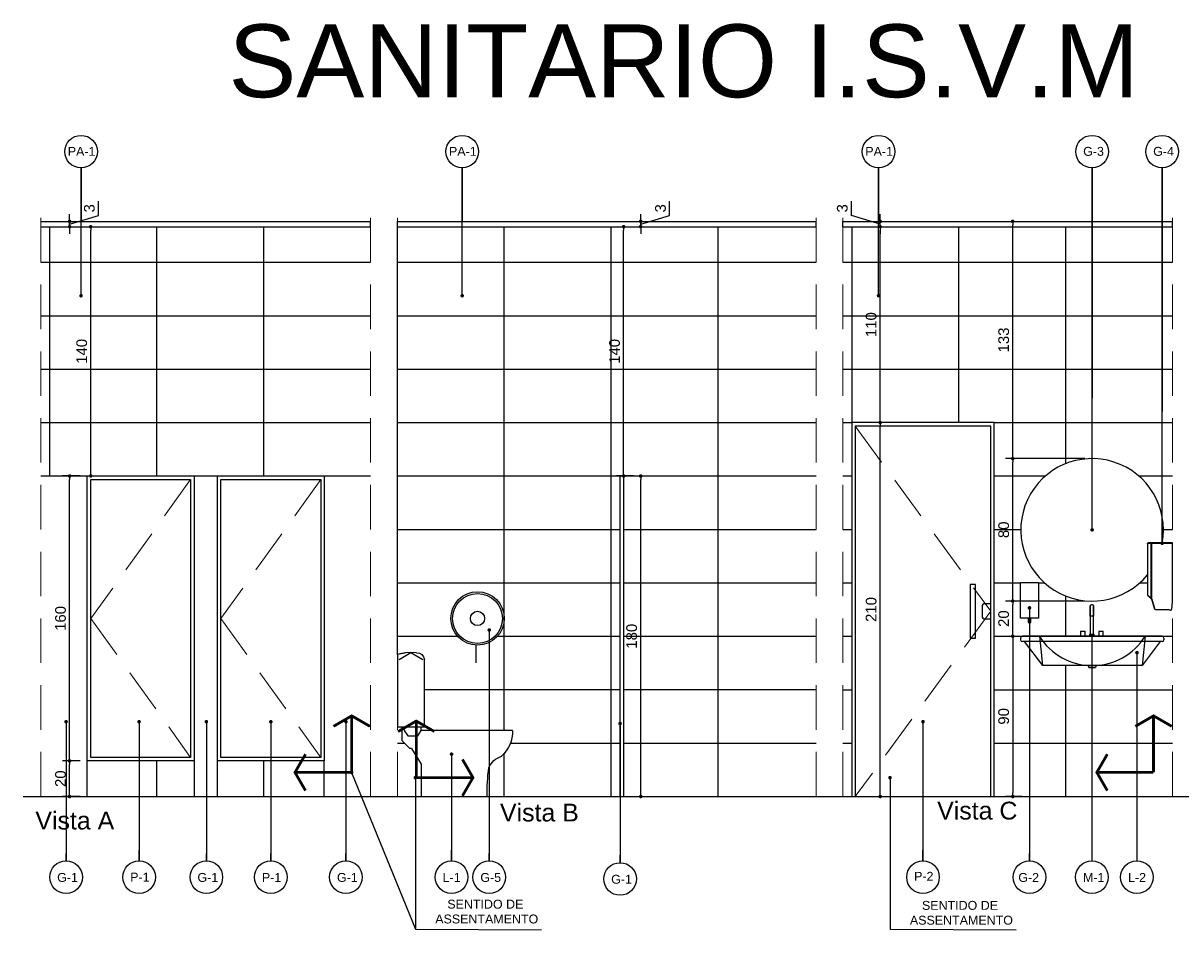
# Model space of a CAD drawing. Header units: metres. Extents: x -44 to 208, y -13 to 238.
# Tile 20 of 154: x 0.13 to 6.62, y 68.09 to 73.18. Entities that reach past the tile are written whole.
import ezdxf

# ---------------------------------------------------------------- set-up
doc = ezdxf.new("R2010")
doc.units = ezdxf.units.M
doc.header["$MEASUREMENT"] = 0
doc.linetypes.add('HIDDEN', pattern=[0.375, 0.25, -0.125])
doc.layers.add('A4Proj', color=1, linetype='HIDDEN', lineweight=9)
doc.layers.add('ARQ_VIS_003', color=4, linetype='Continuous', lineweight=25)
for name, color, linetype in [('ALV-CONS', 12, 'Continuous'), ('CTA-GER', 35, 'Continuous'), ('HTC-PIS', 8, 'Continuous'), ('LAY-COR', 31, 'Continuous'), ('LAY-HID', 251, 'Continuous'), ('LAY-MOB', 251, 'Continuous'), ('PIS-DSN', 40, 'Continuous'), ('TXT-ESP', 40, 'Continuous'), ('VIS-V01', 6, 'Continuous'), ('VIS-V06', 9, 'Continuous')]:
    doc.layers.add(name, color=color, linetype=linetype)
doc.styles.add('ARIAL', font='arial.ttf')
doc.styles.add('Texto Cota', font='arial.ttf')
doc.dimstyles.new('ARQ-1-25', dxfattribs={"dimtxt": 0.06, "dimasz": 0.02, "dimexe": 0.04, "dimexo": 0.04, "dimgap": 0.02, "dimtad": 1, "dimdec": 0, "dimlfac": 100, "dimzin": 4, "dimdsep": 46, "dimtxsty": 'Texto Cota', "dimblk1": 'DOT', "dimblk2": 'DOT', "dimsah": 1, "dimcen": 0.05, "dimclrd": 161, "dimclre": 161, "dimclrt": 40, "dimaunit": 1, "dimazin": 3, "dimtfac": 1.8, "dimtdec": 0, "dimtmove": 1, "dimatfit": 1, "dimldrblk": 'DOT', "dimfxl": 1, "dimtolj": 1, "dimtzin": 4, "dimarcsym": 0})

# ---------------------------------------------------------------- blocks, each defined once
blk = doc.blocks.new('VASO SANT.VISTA')
at = {"layer": 'LAY-HID'}
for p, q in [((15.8884, -6.3977), (15.8217, -6.4357)), ((15.8569, -6.399), (15.8884, -6.3977)), ((15.9551, -6.4357), (15.8884, -6.3977)), ((15.8884, -6.3977), (15.9199, -6.399)), ((15.9648, -6.41), (15.9648, -6.8144)), ((15.812, -6.8144), (15.812, -6.4355)), ((15.9648, -6.8144), (15.812, -6.8144)), ((15.8314, -6.8359), (15.8314, -6.8144)), ((15.9294, -6.8144), (15.9257, -6.8352)), ((15.9394, -6.8144), (15.9394, -6.8909)), ((15.3176, -6.8359), (15.8314, -6.8359)), ((15.8499, -6.8644), (15.8314, -6.8359)), ((15.9068, -6.8644), (15.8499, -6.8644)), ((15.9257, -6.8352), (15.9068, -6.8644)), ((15.885, -6.9358), (15.8314, -7.024)), ((15.885, -6.9358), (15.8953, -6.9358)), ((15.9394, -6.8909), (15.8953, -6.9358)), ((15.8314, -7.024), (15.8314, -7.2059)), ((15.6569, -7.2059), (15.4606, -7.2059)), ((15.8314, -7.2059), (15.4606, -7.2059))]:
    blk.add_line(p, q, dxfattribs=at)
for centre, radius, start, end in [((15.8562, -6.4439), 0.0449, 89.05091, 169.25031), ((15.9036, -6.5982), 0.1999, 78.79749, 85.31022), ((15.9262, -6.4839), 0.0834, 62.44679, 78.79749), ((15.5097, -6.8378), 0.1921, 179.43449, 227.81771), ((15.3452, -7.0911), 0.1165, 24.3287, 72.27606), ((14.3655, -7.186), 1.0953, 358.96028, 7.49526)]:
    blk.add_arc(centre, radius, start, end, dxfattribs=at)
blk = doc.blocks.new('32ks')
for p, q in [((229.9548, -79.7223), (229.9548, -79.8228)), ((229.9643, -79.7223), (229.955, -79.7223)), ((229.9736, -79.7223), (229.9643, -79.7223)), ((229.9738, -79.8228), (229.9738, -79.7223)), ((229.9008, -79.8065), (229.9008, -79.8349)), ((229.9008, -79.8065), (229.9262, -79.8065)), ((229.9262, -79.8349), (229.9262, -79.8065)), ((229.9516, -79.8228), (229.9516, -79.835)), ((229.9516, -79.8228), (229.977, -79.8228)), ((229.977, -79.835), (229.977, -79.8228)), ((230.0024, -79.8065), (230.0024, -79.8349)), ((230.0024, -79.8065), (230.0278, -79.8065)), ((230.0278, -79.8349), (230.0278, -79.8065))]:
    blk.add_line(p, q)
for points in [[(229.9548, -79.6669), (229.9548, -79.6665), (229.9548, -79.6661), (229.9549, -79.6658), (229.9549, -79.6654), (229.955, -79.665), (229.9551, -79.6646), (229.9552, -79.6643), (229.9553, -79.6639), (229.9554, -79.6635), (229.9555, -79.6632), (229.9557, -79.6628), (229.9559, -79.6625), (229.956, -79.6622), (229.9562, -79.6618), (229.9565, -79.6615), (229.9567, -79.6612), (229.9569, -79.6609), (229.9572, -79.6606), (229.9574, -79.6603), (229.9577, -79.6601), (229.958, -79.6598), (229.9582, -79.6596), (229.9585, -79.6593), (229.9589, -79.6591), (229.9592, -79.6589), (229.9595, -79.6587), (229.9598, -79.6585), (229.9602, -79.6583), (229.9605, -79.6582), (229.9609, -79.658), (229.9612, -79.6579), (229.9616, -79.6578), (229.9619, -79.6577), (229.9623, -79.6576), (229.9627, -79.6575), (229.9631, -79.6575), (229.9634, -79.6574), (229.9638, -79.6574), (229.9642, -79.6574), (229.9643, -79.6574)], [(229.9548, -79.7223), (229.9548, -79.7201), (229.9548, -79.7179), (229.9548, -79.7157), (229.9548, -79.7135), (229.9548, -79.7113), (229.9548, -79.7091), (229.9548, -79.707), (229.9548, -79.7049), (229.9548, -79.7028), (229.9548, -79.7007), (229.9548, -79.6987), (229.9548, -79.6967), (229.9548, -79.6948), (229.9548, -79.6929), (229.9548, -79.691), (229.9548, -79.6892), (229.9548, -79.6875), (229.9548, -79.6858), (229.9548, -79.6841), (229.9548, -79.6826), (229.9548, -79.6811), (229.9548, -79.6796), (229.9548, -79.6782), (229.9548, -79.6769), (229.9548, -79.6757), (229.9548, -79.6745), (229.9548, -79.6734), (229.9548, -79.6724), (229.9548, -79.6715), (229.9548, -79.6707), (229.9548, -79.6699), (229.9548, -79.6692), (229.9548, -79.6686), (229.9548, -79.6681), (229.9548, -79.6677), (229.9548, -79.6674), (229.9548, -79.6671), (229.9548, -79.667), (229.9548, -79.6669), (229.9548, -79.6669)], [(229.9548, -79.6669), (229.9548, -79.6669), (229.9548, -79.6671), (229.9548, -79.6673), (229.9548, -79.6676), (229.9548, -79.668), (229.9548, -79.6685), (229.9548, -79.6691), (229.9548, -79.6697), (229.9548, -79.6705), (229.9548, -79.6713), (229.9548, -79.6722), (229.9548, -79.6732), (229.9548, -79.6742), (229.9548, -79.6754), (229.9548, -79.6766), (229.9548, -79.6779), (229.9548, -79.6792), (229.9548, -79.6807), (229.9548, -79.6821), (229.9548, -79.6837), (229.9548, -79.6853), (229.9548, -79.687), (229.9548, -79.6887), (229.9548, -79.6905), (229.9548, -79.6924), (229.9548, -79.6943), (229.9548, -79.6962), (229.9548, -79.6982), (229.9548, -79.7002), (229.9548, -79.7022), (229.9548, -79.7043), (229.9548, -79.7064), (229.9548, -79.7086), (229.9548, -79.7107), (229.9548, -79.7129), (229.9548, -79.7151), (229.9548, -79.7173), (229.9548, -79.7195), (229.9548, -79.7217), (229.9548, -79.7223)], [(229.9643, -79.6574), (229.9647, -79.6574), (229.9651, -79.6574), (229.9655, -79.6574), (229.9658, -79.6575), (229.9662, -79.6576), (229.9666, -79.6576), (229.9669, -79.6577), (229.9673, -79.6579), (229.9677, -79.658), (229.968, -79.6581), (229.9684, -79.6583), (229.9687, -79.6584), (229.969, -79.6586), (229.9694, -79.6588), (229.9697, -79.659), (229.97, -79.6593), (229.9703, -79.6595), (229.9706, -79.6597), (229.9709, -79.66), (229.9711, -79.6603), (229.9714, -79.6605), (229.9717, -79.6608), (229.9719, -79.6611), (229.9721, -79.6614), (229.9723, -79.6618), (229.9725, -79.6621), (229.9727, -79.6624), (229.9729, -79.6627), (229.973, -79.6631), (229.9732, -79.6634), (229.9733, -79.6638), (229.9734, -79.6642), (229.9735, -79.6645), (229.9736, -79.6649), (229.9737, -79.6653), (229.9738, -79.6657), (229.9738, -79.666), (229.9738, -79.6664), (229.9738, -79.6668), (229.9738, -79.6669)], [(229.9738, -79.7223), (229.9738, -79.7201), (229.9738, -79.7179), (229.9738, -79.7157), (229.9738, -79.7135), (229.9738, -79.7113), (229.9738, -79.7091), (229.9738, -79.707), (229.9738, -79.7049), (229.9738, -79.7028), (229.9738, -79.7007), (229.9738, -79.6987), (229.9738, -79.6967), (229.9738, -79.6948), (229.9738, -79.6929), (229.9738, -79.691), (229.9738, -79.6892), (229.9738, -79.6875), (229.9738, -79.6858), (229.9738, -79.6841), (229.9738, -79.6826), (229.9738, -79.6811), (229.9738, -79.6796), (229.9738, -79.6782), (229.9738, -79.6769), (229.9738, -79.6757), (229.9738, -79.6745), (229.9738, -79.6734), (229.9738, -79.6724), (229.9738, -79.6715), (229.9738, -79.6707), (229.9738, -79.6699), (229.9738, -79.6692), (229.9738, -79.6686), (229.9738, -79.6681), (229.9738, -79.6677), (229.9738, -79.6674), (229.9738, -79.6671), (229.9738, -79.667), (229.9738, -79.6669), (229.9738, -79.6669)], [(229.9738, -79.6669), (229.9738, -79.6669), (229.9738, -79.6671), (229.9738, -79.6673), (229.9738, -79.6676), (229.9738, -79.668), (229.9738, -79.6685), (229.9738, -79.6691), (229.9738, -79.6697), (229.9738, -79.6705), (229.9738, -79.6713), (229.9738, -79.6722), (229.9738, -79.6732), (229.9738, -79.6742), (229.9738, -79.6754), (229.9738, -79.6766), (229.9738, -79.6779), (229.9738, -79.6792), (229.9738, -79.6807), (229.9738, -79.6821), (229.9738, -79.6837), (229.9738, -79.6853), (229.9738, -79.687), (229.9738, -79.6887), (229.9738, -79.6905), (229.9738, -79.6924), (229.9738, -79.6943), (229.9738, -79.6962), (229.9738, -79.6982), (229.9738, -79.7002), (229.9738, -79.7022), (229.9738, -79.7043), (229.9738, -79.7064), (229.9738, -79.7086), (229.9738, -79.7107), (229.9738, -79.7129), (229.9738, -79.7151), (229.9738, -79.7173), (229.9738, -79.7195), (229.9738, -79.7217), (229.9738, -79.7223)]]:
    blk.add_lwpolyline(points)
blk = doc.blocks.new('A$C67B51A72')
for points in [[(0.05, -0.2), (-0.05, -0.2), (-0.05, 0), (0.05, 0)], [(0.0081, -0.2), (-0.0081, -0.2), (-0.0081, -0.2252), (0.0081, -0.2252)]]:
    blk.add_lwpolyline(points, close=True)
blk = doc.blocks.new('4322s')
for p, q in [((227.4113, -77.1046), (227.4113, -77.1146)), ((228.2063, -77.0946), (227.4213, -77.0946)), ((227.5169, -77.0946), (227.5347, -77.2593)), ((228.1106, -77.0946), (228.0929, -77.2593)), ((228.2163, -77.1046), (228.2163, -77.1146)), ((228.2063, -77.1246), (227.4213, -77.1246)), ((227.4324, -77.1246), (227.5347, -77.2593)), ((228.1951, -77.1246), (228.0929, -77.2593)), ((228.0929, -77.2593), (227.5347, -77.2593)), ((227.7913, -77.2596), (227.8363, -77.2596)), ((227.7913, -77.2596), (227.7952, -77.2696)), ((227.7952, -77.2696), (227.8323, -77.2696)), ((227.8363, -77.2596), (227.8323, -77.2696))]:
    blk.add_line(p, q)
for centre, radius, start, end in [((227.4213, -77.1046), 0.01, 90, 180), ((227.4213, -77.1146), 0.01, 180, 270), ((227.8138, -76.9101), 0.3495, 211.86518, 328.13482), ((228.2063, -77.1046), 0.01, 0, 90), ((228.2063, -77.1146), 0.01, 270, 0)]:
    blk.add_arc(centre, radius, start, end)
blk = doc.blocks.new('_DOT')
at = {"color": 0, "linetype": 'ByBlock'}
blk.add_line((-0.5, 0), (-1, 0), dxfattribs=at)
at = {"color": 0, "linetype": 'ByBlock', "const_width": 0.5}
blk.add_lwpolyline([(-0.25, 0, 1), (0.25, 0, 1)], format="xyb", close=True, dxfattribs=at)
blk = doc.blocks.new('SENT.ASSENT.')
at = {"const_width": 0.0117}
for points in [[(0.1532, 0.3952), (0.072, 0.3483)], [(0.1473, 0.3952), (0.2285, 0.3483)], [(0.15, 0.3938), (0.15, 0.15)], [(0.3952, 0.1468), (0.3483, 0.228)], [(0.3938, 0.15), (0.15, 0.15)], [(0.3952, 0.1527), (0.3483, 0.0715)]]:
    blk.add_lwpolyline(points, dxfattribs=at)
blk = doc.blocks.new('*D3805')
at = {"layer": 'CTA-GER', "color": 161, "lineweight": -2, "transparency": 16777216}
for p, q in [((0.4459, 69.0407), (0.3464, 69.0407)), ((0.3864, 68.8607), (0.3864, 69.0207)), ((0.4459, 68.8407), (0.3464, 68.8407))]:
    blk.add_line(p, q, dxfattribs=at)
at = {"layer": 'Defpoints', "color": 0, "transparency": 16777216}
for p in [(0.3864, 69.0407), (0.4859, 69.0407), (0.4859, 68.8407)]:
    blk.add_point(p, dxfattribs=at)
at = {"layer": 'CTA-GER', "color": 161, "lineweight": -2, "transparency": 16777216, "xscale": 0.02, "yscale": 0.02, "zscale": 0.02}
for p, rotation in [((0.3864, 69.0407), 90), ((0.3864, 68.8407), 270)]:
    blk.add_blockref('_DOT', p, dxfattribs=dict(at, rotation=rotation))
at = {"layer": 'CTA-GER', "color": 40, "transparency": 16777216, "insert": (0.3358, 68.9407), "char_height": 0.06, "attachment_point": 5, "rotation": 90, "style": 'Texto Cota'}
blk.add_mtext('\\A1;20', dxfattribs=at)
blk = doc.blocks.new('*D3806')
at = {"layer": 'CTA-GER', "color": 161, "lineweight": -2, "transparency": 16777216}
for p, q in [((0.4459, 70.6407), (0.3464, 70.6407)), ((0.3864, 69.0607), (0.3864, 70.6207)), ((0.4459, 69.0407), (0.3464, 69.0407))]:
    blk.add_line(p, q, dxfattribs=at)
at = {"layer": 'Defpoints', "color": 0, "transparency": 16777216}
for p in [(0.3864, 70.6407), (0.4859, 70.6407), (0.4859, 69.0407)]:
    blk.add_point(p, dxfattribs=at)
at = {"layer": 'CTA-GER', "color": 161, "lineweight": -2, "transparency": 16777216, "xscale": 0.02, "yscale": 0.02, "zscale": 0.02}
for p, rotation in [((0.3864, 70.6407), 90), ((0.3864, 69.0407), 270)]:
    blk.add_blockref('_DOT', p, dxfattribs=dict(at, rotation=rotation))
at = {"layer": 'CTA-GER', "color": 40, "transparency": 16777216, "insert": (0.3358, 69.8407), "char_height": 0.06, "attachment_point": 5, "rotation": 90, "style": 'Texto Cota'}
blk.add_mtext('\\A1;160', dxfattribs=at)
blk = doc.blocks.new('*D3807')
at = {"layer": 'CTA-GER', "color": 161, "lineweight": -2, "transparency": 16777216}
for p, q in [((0.5055, 70.6607), (0.5055, 72.0207)), ((0.5259, 72.0407), (0.5455, 72.0407)), ((0.5259, 70.6407), (0.5455, 70.6407))]:
    blk.add_line(p, q, dxfattribs=at)
at = {"layer": 'Defpoints', "color": 0, "transparency": 16777216}
for p in [(0.4859, 72.0407), (0.5055, 72.0407), (0.4859, 70.6407)]:
    blk.add_point(p, dxfattribs=at)
at = {"layer": 'CTA-GER', "color": 161, "lineweight": -2, "transparency": 16777216, "xscale": 0.02, "yscale": 0.02, "zscale": 0.02}
for p, rotation in [((0.5055, 72.0407), 90), ((0.5055, 70.6407), 270)]:
    blk.add_blockref('_DOT', p, dxfattribs=dict(at, rotation=rotation))
at = {"layer": 'CTA-GER', "color": 40, "transparency": 16777216, "insert": (0.4548, 71.3407), "char_height": 0.06, "attachment_point": 5, "rotation": 90, "style": 'Texto Cota'}
blk.add_mtext('\\A1;140', dxfattribs=at)
blk = doc.blocks.new('*D3808')
at = {"layer": 'CTA-GER', "color": 161, "lineweight": -2, "transparency": 16777216}
for p, q in [((0.5484, 72.1043), (0.5484, 72.1836)), ((0.3864, 72.0907), (0.3864, 72.1107)), ((0.3864, 72.0557), (0.5484, 72.1043)), ((0.3864, 72.0407), (0.3864, 72.0707)), ((0.3864, 72.0407), (0.3864, 72.0707)), ((0.4069, 72.0707), (0.4264, 72.0707)), ((0.3864, 72.0207), (0.3864, 72.0007)), ((0.4069, 72.0407), (0.4264, 72.0407))]:
    blk.add_line(p, q, dxfattribs=at)
at = {"layer": 'Defpoints', "color": 0, "transparency": 16777216}
for p in [(0.3669, 72.0707), (0.3864, 72.0707), (0.3669, 72.0407)]:
    blk.add_point(p, dxfattribs=at)
at = {"layer": 'CTA-GER', "color": 161, "lineweight": -2, "transparency": 16777216, "xscale": 0.02, "yscale": 0.02, "zscale": 0.02}
for p, rotation in [((0.3864, 72.0707), 270), ((0.3864, 72.0407), 90)]:
    blk.add_blockref('_DOT', p, dxfattribs=dict(at, rotation=rotation))
at = {"layer": 'CTA-GER', "color": 40, "transparency": 16777216, "insert": (0.4977, 72.144), "char_height": 0.06, "attachment_point": 5, "rotation": 90, "style": 'Texto Cota'}
blk.add_mtext('\\A1;3', dxfattribs=at)
blk = doc.blocks.new('*D3809')
at = {"layer": 'CTA-GER', "color": 161, "lineweight": -2, "transparency": 16777216}
for p, q in [((3.5359, 70.6407), (3.6317, 70.6407)), ((3.5917, 68.8607), (3.5917, 70.6207)), ((3.5359, 68.8407), (3.6317, 68.8407))]:
    blk.add_line(p, q, dxfattribs=at)
at = {"layer": 'Defpoints', "color": 0, "transparency": 16777216}
for p in [(3.4959, 70.6407), (3.5917, 70.6407), (3.4959, 68.8407)]:
    blk.add_point(p, dxfattribs=at)
at = {"layer": 'CTA-GER', "color": 161, "lineweight": -2, "transparency": 16777216, "xscale": 0.02, "yscale": 0.02, "zscale": 0.02}
for p, rotation in [((3.5917, 70.6407), 90), ((3.5917, 68.8407), 270)]:
    blk.add_blockref('_DOT', p, dxfattribs=dict(at, rotation=rotation))
at = {"layer": 'CTA-GER', "color": 40, "transparency": 16777216, "insert": (3.541, 69.7407), "char_height": 0.06, "attachment_point": 5, "rotation": 90, "style": 'Texto Cota'}
blk.add_mtext('\\A1;180', dxfattribs=at)
blk = doc.blocks.new('*D3810')
at = {"layer": 'CTA-GER', "color": 161, "lineweight": -2, "transparency": 16777216}
for p, q in [((3.4959, 70.6607), (3.4959, 72.0207)), ((3.5517, 70.6407), (3.4559, 70.6407))]:
    blk.add_line(p, q, dxfattribs=at)
at = {"layer": 'Defpoints', "color": 0, "transparency": 16777216}
for p in [(3.4959, 72.0407), (3.4959, 72.0407), (3.5917, 70.6407)]:
    blk.add_point(p, dxfattribs=at)
at = {"layer": 'CTA-GER', "color": 161, "lineweight": -2, "transparency": 16777216, "xscale": 0.02, "yscale": 0.02, "zscale": 0.02}
for p, rotation in [((3.4959, 72.0407), 90), ((3.4959, 70.6407), 270)]:
    blk.add_blockref('_DOT', p, dxfattribs=dict(at, rotation=rotation))
at = {"layer": 'CTA-GER', "color": 40, "transparency": 16777216, "insert": (3.4453, 71.3407), "char_height": 0.06, "attachment_point": 5, "rotation": 90, "style": 'Texto Cota'}
blk.add_mtext('\\A1;140', dxfattribs=at)
blk = doc.blocks.new('*D3811')
at = {"layer": 'CTA-GER', "color": 161, "lineweight": -2, "transparency": 16777216}
for p, q in [((3.7536, 72.1043), (3.7536, 72.1836)), ((3.5917, 72.0907), (3.5917, 72.1107)), ((3.5917, 72.0557), (3.7536, 72.1043)), ((3.5917, 72.0407), (3.5917, 72.0707)), ((3.5917, 72.0407), (3.5917, 72.0707)), ((3.5917, 72.0207), (3.5917, 72.0007))]:
    blk.add_line(p, q, dxfattribs=at)
at = {"layer": 'Defpoints', "color": 0, "transparency": 16777216}
for p in [(3.5917, 72.0707), (3.5917, 72.0707), (3.5917, 72.0407)]:
    blk.add_point(p, dxfattribs=at)
at = {"layer": 'CTA-GER', "color": 161, "lineweight": -2, "transparency": 16777216, "xscale": 0.02, "yscale": 0.02, "zscale": 0.02}
for p, rotation in [((3.5917, 72.0707), 270), ((3.5917, 72.0407), 90)]:
    blk.add_blockref('_DOT', p, dxfattribs=dict(at, rotation=rotation))
at = {"layer": 'CTA-GER', "color": 40, "transparency": 16777216, "insert": (3.703, 72.144), "char_height": 0.06, "attachment_point": 5, "rotation": 90, "style": 'Texto Cota'}
blk.add_mtext('\\A1;3', dxfattribs=at)
blk = doc.blocks.new('*D3812')
at = {"layer": 'CTA-GER', "color": 161, "lineweight": -2, "transparency": 16777216}
for p, q in [((4.9359, 68.8607), (4.9359, 70.9207)), ((4.8359, 68.8407), (4.9759, 68.8407))]:
    blk.add_line(p, q, dxfattribs=at)
at = {"layer": 'Defpoints', "color": 0, "transparency": 16777216}
for p in [(4.9359, 70.9407), (4.9359, 70.9407), (4.7959, 68.8407)]:
    blk.add_point(p, dxfattribs=at)
at = {"layer": 'CTA-GER', "color": 161, "lineweight": -2, "transparency": 16777216, "xscale": 0.02, "yscale": 0.02, "zscale": 0.02}
for p, rotation in [((4.9359, 70.9407), 90), ((4.9359, 68.8407), 270)]:
    blk.add_blockref('_DOT', p, dxfattribs=dict(at, rotation=rotation))
at = {"layer": 'CTA-GER', "color": 40, "transparency": 16777216, "insert": (4.8852, 69.8907), "char_height": 0.06, "attachment_point": 5, "rotation": 90, "style": 'Texto Cota'}
blk.add_mtext('\\A1;210', dxfattribs=at)
blk = doc.blocks.new('*D3813')
at = {"layer": 'CTA-GER', "color": 161, "lineweight": -2, "transparency": 16777216}
blk.add_line((4.9359, 70.9607), (4.9359, 72.0207), dxfattribs=at)
at = {"layer": 'Defpoints', "color": 0, "transparency": 16777216}
for p in [(4.9359, 72.0407), (4.9359, 72.0407), (4.9359, 70.9407)]:
    blk.add_point(p, dxfattribs=at)
at = {"layer": 'CTA-GER', "color": 161, "lineweight": -2, "transparency": 16777216, "xscale": 0.02, "yscale": 0.02, "zscale": 0.02}
for p, rotation in [((4.9359, 72.0407), 90), ((4.9359, 70.9407), 270)]:
    blk.add_blockref('_DOT', p, dxfattribs=dict(at, rotation=rotation))
at = {"layer": 'CTA-GER', "color": 40, "transparency": 16777216, "insert": (4.8852, 71.4907), "char_height": 0.06, "attachment_point": 5, "rotation": 90, "style": 'Texto Cota'}
blk.add_mtext('\\A1;110', dxfattribs=at)
blk = doc.blocks.new('*D3814')
at = {"layer": 'CTA-GER', "color": 161, "lineweight": -2, "transparency": 16777216}
for p, q in [((4.7739, 72.1043), (4.7739, 72.1836)), ((4.9359, 72.0557), (4.7739, 72.1043)), ((4.9359, 72.0907), (4.9359, 72.1107)), ((4.9359, 72.0407), (4.9359, 72.0707)), ((4.9359, 72.0407), (4.9359, 72.0707)), ((4.9359, 72.0207), (4.9359, 72.0007))]:
    blk.add_line(p, q, dxfattribs=at)
at = {"layer": 'Defpoints', "color": 0, "transparency": 16777216}
for p in [(4.9359, 72.0707), (4.9359, 72.0707), (4.9359, 72.0407)]:
    blk.add_point(p, dxfattribs=at)
at = {"layer": 'CTA-GER', "color": 161, "lineweight": -2, "transparency": 16777216, "xscale": 0.02, "yscale": 0.02, "zscale": 0.02}
for p, rotation in [((4.9359, 72.0707), 270), ((4.9359, 72.0407), 90)]:
    blk.add_blockref('_DOT', p, dxfattribs=dict(at, rotation=rotation))
at = {"layer": 'CTA-GER', "color": 40, "transparency": 16777216, "insert": (4.7232, 72.144), "char_height": 0.06, "attachment_point": 5, "rotation": 90, "style": 'Texto Cota'}
blk.add_mtext('\\A1;3', dxfattribs=at)
blk = doc.blocks.new('*D3815')
at = {"layer": 'CTA-GER', "color": 161, "lineweight": -2, "transparency": 16777216}
for p, q in [((5.6795, 69.7207), (5.6795, 68.8607)), ((5.7334, 68.8407), (5.6395, 68.8407))]:
    blk.add_line(p, q, dxfattribs=at)
at = {"layer": 'Defpoints', "color": 0, "transparency": 16777216}
for p in [(5.6795, 69.7407), (5.6795, 68.8407), (5.7734, 68.8407)]:
    blk.add_point(p, dxfattribs=at)
at = {"layer": 'CTA-GER', "color": 161, "lineweight": -2, "transparency": 16777216, "xscale": 0.02, "yscale": 0.02, "zscale": 0.02}
for p, rotation in [((5.6795, 69.7407), 90), ((5.6795, 68.8407), 270)]:
    blk.add_blockref('_DOT', p, dxfattribs=dict(at, rotation=rotation))
at = {"layer": 'CTA-GER', "color": 40, "transparency": 16777216, "insert": (5.6289, 69.2907), "char_height": 0.06, "attachment_point": 5, "rotation": 90, "style": 'Texto Cota'}
blk.add_mtext('\\A1;90', dxfattribs=at)
blk = doc.blocks.new('*D3816')
at = {"layer": 'CTA-GER', "color": 161, "lineweight": -2, "transparency": 16777216}
for p, q in [((6.085, 69.9384), (5.6395, 69.9384)), ((5.6795, 69.7607), (5.6795, 69.9184))]:
    blk.add_line(p, q, dxfattribs=at)
at = {"layer": 'Defpoints', "color": 0, "transparency": 16777216}
for p in [(5.6795, 69.9384), (6.125, 69.9384), (5.6795, 69.7407)]:
    blk.add_point(p, dxfattribs=at)
at = {"layer": 'CTA-GER', "color": 161, "lineweight": -2, "transparency": 16777216, "xscale": 0.02, "yscale": 0.02, "zscale": 0.02}
for p, rotation in [((5.6795, 69.9384), 90), ((5.6795, 69.7407), 270)]:
    blk.add_blockref('_DOT', p, dxfattribs=dict(at, rotation=rotation))
at = {"layer": 'CTA-GER', "color": 40, "transparency": 16777216, "insert": (5.6289, 69.8396), "char_height": 0.06, "attachment_point": 5, "rotation": 90, "style": 'Texto Cota'}
blk.add_mtext('\\A1;20', dxfattribs=at)
blk = doc.blocks.new('*D3817')
at = {"layer": 'CTA-GER', "color": 161, "lineweight": -2, "transparency": 16777216}
for p, q in [((6.085, 70.7384), (5.6395, 70.7384)), ((5.6795, 69.9584), (5.6795, 70.7184)), ((6.085, 69.9384), (5.6395, 69.9384))]:
    blk.add_line(p, q, dxfattribs=at)
at = {"layer": 'Defpoints', "color": 0, "transparency": 16777216}
for p in [(5.6795, 70.7384), (6.125, 70.7384), (6.125, 69.9384)]:
    blk.add_point(p, dxfattribs=at)
at = {"layer": 'CTA-GER', "color": 161, "lineweight": -2, "transparency": 16777216, "xscale": 0.02, "yscale": 0.02, "zscale": 0.02}
for p, rotation in [((5.6795, 70.7384), 90), ((5.6795, 69.9384), 270)]:
    blk.add_blockref('_DOT', p, dxfattribs=dict(at, rotation=rotation))
at = {"layer": 'CTA-GER', "color": 40, "transparency": 16777216, "insert": (5.6289, 70.3384), "char_height": 0.06, "attachment_point": 5, "rotation": 90, "style": 'Texto Cota'}
blk.add_mtext('\\A1;80', dxfattribs=at)
blk = doc.blocks.new('*D3818')
at = {"layer": 'CTA-GER', "color": 161, "lineweight": -2, "transparency": 16777216}
for p, q in [((5.6909, 72.0707), (5.7195, 72.0707)), ((5.6795, 70.7584), (5.6795, 72.0507)), ((6.085, 70.7384), (5.6395, 70.7384))]:
    blk.add_line(p, q, dxfattribs=at)
at = {"layer": 'Defpoints', "color": 0, "transparency": 16777216}
for p in [(5.6509, 72.0707), (5.6795, 72.0707), (6.125, 70.7384)]:
    blk.add_point(p, dxfattribs=at)
at = {"layer": 'CTA-GER', "color": 161, "lineweight": -2, "transparency": 16777216, "xscale": 0.02, "yscale": 0.02, "zscale": 0.02}
for p, rotation in [((5.6795, 72.0707), 90), ((5.6795, 70.7384), 270)]:
    blk.add_blockref('_DOT', p, dxfattribs=dict(at, rotation=rotation))
at = {"layer": 'CTA-GER', "color": 40, "transparency": 16777216, "insert": (5.6289, 71.4046), "char_height": 0.06, "attachment_point": 5, "rotation": 90, "style": 'Texto Cota'}
blk.add_mtext('\\A1;133', dxfattribs=at)

msp = doc.modelspace()

# ---------------------------------------------------------------- hatches: boundary and pattern name
at = {"layer": 'HTC-PIS'}
h = msp.add_hatch(dxfattribs=at)
h.set_pattern_fill('_USER', color=256, scale=0.6, angle=90, pattern_type=0)
h.set_pattern_definition([(90, (0.27594, 68.8407), (-0.6, 4e-17), [])])
h.paths.add_polyline_path([(1.0859, 69.0407), (0.4859, 69.0407), (0.4859, 68.8407), (1.0859, 68.8407)])
h.paths.add_polyline_path([(1.8159, 69.0407), (1.2159, 69.0407), (1.2159, 68.8407), (1.8159, 68.8407)])
h.paths.add_polyline_path([(2.0759, 72.0407), (0.2259, 72.0407), (0.2259, 70.6407), (0.4859, 70.6407), (1.0859, 70.6407), (1.2159, 70.6407), (1.8159, 70.6407), (2.0759, 70.6407)])
h = msp.add_hatch(dxfattribs=at)
h.set_pattern_fill('_USER', color=256, scale=0.3, pattern_type=0)
h.set_pattern_definition([(0, (0.27594, 68.84073), (0, 0.3), [])])
h.paths.add_polyline_path([(1.0859, 68.8407), (1.0859, 69.0407), (0.4859, 69.0407), (0.4859, 68.8407)])
h.paths.add_polyline_path([(1.8159, 68.8407), (1.8159, 69.0407), (1.2159, 69.0407), (1.2159, 68.8407)])
h.paths.add_polyline_path([(0.2259, 70.6407), (0.4859, 70.6407), (1.0859, 70.6407), (1.2159, 70.6407), (1.8159, 70.6407), (2.0759, 70.6407), (2.0759, 72.0407), (0.2259, 72.0407)])
h = msp.add_hatch(dxfattribs=at)
h.set_pattern_fill('_USER', color=256, scale=0.6, angle=90, pattern_type=0)
h.set_pattern_definition([(90, (2.22594, 68.8407), (-0.6, 4e-17), [])])
h.paths.add_polyline_path([(3.4759, 70.6407), (3.4959, 70.6407), (3.4959, 68.8407), (4.5759, 68.8407), (4.5759, 72.0407), (2.2259, 72.0407), (2.2259, 69.6387, -0.057389), (2.2708, 69.6477), (2.3023, 69.649), (2.3338, 69.6477, -0.364956), (2.3787, 69.6111), (2.3787, 69.2107), (2.8731, 69.2107, -0.214305), (2.81, 69.0665, 0.212316), (2.7393, 69.0035, 0.037258), (2.7301, 68.8407), (3.4759, 68.8407)])
h = msp.add_hatch(dxfattribs=at)
h.set_pattern_fill('_USER', color=256, scale=0.3, pattern_type=0)
h.set_pattern_definition([(0, (2.22594, 68.84073), (0, 0.3), [])])
h.paths.add_polyline_path([(3.4759, 70.6407), (3.4959, 70.6407), (3.4959, 68.8407), (4.5759, 68.8407), (4.5759, 72.0407), (2.2259, 72.0407), (2.2259, 68.8407), (3.4759, 68.8407)])
h.paths.add_polyline_path([(2.8259, 69.8407, -1), (2.5259, 69.8407, -1)], flags=16)
h.paths.add_polyline_path([(2.8159, 69.8407, -1), (2.5359, 69.8407, -1)], flags=0)
h.paths.add_polyline_path([(2.7159, 69.8407, -1), (2.6359, 69.8407, -1)], flags=0)
h.paths.add_polyline_path([(2.3787, 69.6111), (2.3787, 69.2377), (2.4253, 69.2107), (2.8731, 69.2107, -0.214305), (2.81, 69.0665, 0.212316), (2.7393, 69.0035, 0.037258), (2.7301, 68.8407), (2.5338, 68.8407), (2.3593, 68.8407), (2.3593, 68.9465), (2.3324, 68.9465), (2.3324, 69.067), (2.3057, 69.1108), (2.2954, 69.1108), (2.2513, 69.1558), (2.2513, 69.2322), (2.2259, 69.2322), (2.2259, 69.6367, -0.071465), (2.2483, 69.6445, -0.028425), (2.2708, 69.6477), (2.3023, 69.649), (2.3338, 69.6477, -0.364956)])

# ---------------------------------------------------------------- linework, layer by layer
at = {"layer": 'A4Proj'}
for p, q in [((0.2259, 68.8407), (0.2259, 72.1707)), ((2.0759, 68.8407), (2.0759, 72.1707)), ((2.2259, 68.8407), (2.2259, 72.1707)), ((4.5759, 68.8407), (4.5759, 72.1707)), ((4.7259, 68.8407), (4.7259, 72.1707)), ((6.5759, 68.8407), (6.5759, 72.1707)), ((4.7959, 70.9207), (5.5559, 69.8807)), ((5.5559, 69.8807), (4.7959, 68.8407))]:
    msp.add_line(p, q, dxfattribs=at)
for points in [[(1.0659, 70.6207), (0.5059, 69.8407), (1.0659, 69.0607)], [(1.7959, 70.6207), (1.2359, 69.8407), (1.7959, 69.0607)]]:
    msp.add_lwpolyline(points, dxfattribs=at)
at = {"layer": 'ARQ_VIS_003'}
for p, q in [((3.4759, 68.8407), (3.4759, 70.6407)), ((3.4759, 70.6407), (3.4959, 70.6407)), ((3.4959, 70.6407), (3.4959, 68.8407))]:
    msp.add_line(p, q, dxfattribs=at)
at = {"layer": 'CTA-GER'}
for centre in [(0.4508, 72.4622), (2.59, 72.4622), (4.9266, 72.4622), (6.125, 72.4622), (6.5179, 72.4622), (0.3669, 68.3878), (0.7766, 68.3878), (1.1541, 68.3878), (1.5159, 68.3878), (1.9373, 68.3878), (2.5302, 68.3878), (2.7417, 68.3878), (3.4759, 68.3775), (5.1759, 68.3878), (5.7734, 68.3878), (6.124, 68.3878), (6.3766, 68.3878)]:
    msp.add_circle(centre, 0.0915, dxfattribs=at)
at = {"layer": 'HTC-PIS'}
for p, q in [((5.3759, 72.0407), (5.3759, 70.9407)), ((5.9759, 72.0407), (5.9759, 70.7096)), ((4.7259, 71.8407), (6.5759, 71.8407)), ((4.7259, 71.5407), (6.5759, 71.5407)), ((4.7259, 71.2407), (6.5759, 71.2407)), ((4.7259, 70.9407), (4.7759, 70.9407)), ((5.5759, 70.9407), (6.5759, 70.9407)), ((4.7259, 70.6407), (4.7759, 70.6407)), ((5.5759, 70.6407), (5.8631, 70.6407)), ((6.3869, 70.6407), (6.5759, 70.6407)), ((4.7259, 70.3407), (4.7759, 70.3407)), ((5.5759, 70.3407), (5.725, 70.3407)), ((6.525, 70.3407), (6.5759, 70.3407)), ((4.7259, 70.0407), (4.7759, 70.0407)), ((5.5759, 70.0407), (5.7234, 70.0407)), ((5.8234, 70.0407), (5.8578, 70.0407)), ((6.3922, 70.0407), (6.4356, 70.0407)), ((6.5756, 70.0407), (6.5759, 70.0407)), ((5.9759, 69.9672), (5.9759, 69.7407)), ((4.7259, 69.7407), (4.7759, 69.7407)), ((5.5759, 69.7407), (6.5759, 69.7407)), ((5.9759, 69.576), (5.9759, 68.8449)), ((4.7259, 69.4407), (4.7759, 69.4407)), ((5.5759, 69.4407), (6.5759, 69.4407)), ((4.7259, 69.1407), (4.7759, 69.1407)), ((5.5759, 69.1407), (6.5759, 69.1407))]:
    msp.add_line(p, q, dxfattribs=at)
at = {"layer": 'LAY-COR'}
for p, q in [((0.2259, 72.0707), (2.0759, 72.0707)), ((2.0759, 72.0407), (2.0759, 72.0707)), ((2.2259, 72.0707), (4.5759, 72.0707)), ((2.2259, 72.0407), (2.2259, 72.0707)), ((4.5759, 72.0407), (4.5759, 72.0707)), ((4.7259, 72.0707), (6.5759, 72.0707)), ((4.7259, 72.0407), (4.7259, 72.0707)), ((6.5759, 72.0407), (6.5759, 72.0707)), ((0.2259, 72.0407), (2.0759, 72.0407)), ((2.2259, 72.0407), (4.5759, 72.0407)), ((4.7259, 72.0407), (6.5759, 72.0407))]:
    msp.add_line(p, q, dxfattribs=at)
at = {"layer": 'LAY-MOB'}
for p, q in [((6.4555, 70.2632), (6.4555, 69.9532)), ((6.4585, 70.2632), (6.4585, 69.9502)), ((6.4595, 69.9492), (6.4766, 69.8907, 0.2381)), ((2.6664, 69.691), (2.6664, 69.591))]:
    msp.add_line(p, q, dxfattribs=at)
msp.add_lwpolyline([(6.4595, 69.9492), (6.4369, 69.9716), (6.4369, 70.2595, -0.414214), (6.4406, 70.2632), (6.5756, 70.2632)], format="xyb", dxfattribs=at)
for radius in [0.15, 0.14, 0.04]:
    msp.add_circle((2.6759, 69.8407), radius, dxfattribs=at)
msp.add_arc((6.125, 70.3384), 0.4, 349.16931, 320.94325, dxfattribs=at)
msp.add_rational_spline([(6.5756, 70.2645), (6.5081, 70.2645), (6.4406, 70.2645), (6.4356, 70.2645), (6.4356, 70.2595), (6.4356, 70.1157), (6.4356, 69.9719), (6.447, 69.9605), (6.4585, 69.9492), (6.4671, 69.92, 0.1191), (6.4758, 69.8907, 0.2381), (6.5257, 69.8907, 0.2381), (6.5756, 69.8907, 0.2381), (6.5756, 70.0776, 0.2381), (6.5756, 70.2645, 0.2381)], [1, 1, 1, 0.707106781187, 1, 1, 1, 1, 1, 1, 1, 1, 1, 1, 1], degree=2, knots=[0, 0, 0, 1, 1, 2.570796, 2.570796, 3.570796, 3.570796, 4.570796, 4.570796, 5.570796, 5.570796, 6.570796, 6.570796, 7.570796, 7.570796, 7.570796], dxfattribs=at)
at = {"layer": 'PIS-DSN'}
msp.add_line((4.7759, 72.0407), (4.7759, 70.9407), dxfattribs=at)
at = {"layer": 'VIS-V01'}
msp.add_line((0.1259, 68.8407), (9.1759, 68.8407), dxfattribs=at)
at = {"layer": 'VIS-V06'}
for p, q in [((0.2259, 70.6407), (0.4859, 70.6407)), ((1.0859, 70.6407), (1.2159, 70.6407)), ((1.8159, 70.6407), (2.0759, 70.6407)), ((0.4859, 68.8407), (0.4859, 69.0407)), ((1.0859, 69.0407), (1.0859, 68.8407)), ((1.2159, 68.8407), (1.2159, 69.0407)), ((1.8159, 68.8407), (1.8159, 69.0407))]:
    msp.add_line(p, q, dxfattribs=at)
for points in [[(5.5759, 68.8407), (5.5759, 70.9407), (4.7759, 70.9407), (4.7759, 68.8407)], [(5.5559, 68.8407), (5.5559, 70.9207), (4.7959, 70.9207), (4.7959, 68.8407)]]:
    msp.add_lwpolyline(points, dxfattribs=at)
for points in [[(1.0859, 69.0407), (0.4859, 69.0407), (0.4859, 70.6407), (1.0859, 70.6407)], [(1.8159, 69.0407), (1.2159, 69.0407), (1.2159, 70.6407), (1.8159, 70.6407)], [(1.0659, 69.0607), (0.5059, 69.0607), (0.5059, 70.6207), (1.0659, 70.6207)], [(1.7959, 69.0607), (1.2359, 69.0607), (1.2359, 70.6207), (1.7959, 70.6207)], [(5.4409, 69.7307), (5.4709, 69.7307), (5.4709, 70.0307), (5.4409, 70.0307)]]:
    msp.add_lwpolyline(points, close=True, dxfattribs=at)
msp.add_lwpolyline([(5.5559, 69.9232), (5.5222, 69.9232, 0.414214), (5.5072, 69.9082), (5.5072, 69.8532, 0.414214), (5.5222, 69.8382), (5.5559, 69.8382)], format="xyb", dxfattribs=at)

# ---------------------------------------------------------------- block references
at = {"xscale": -1}
msp.add_blockref('VASO SANT.VISTA', (18.1907, 76.0466), dxfattribs=at)
at = {"layer": 'ALV-CONS', "yscale": 1.306385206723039, "zscale": 1.306385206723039}
for p, xscale, rotation in [((2.1655, 68.7798), 1.306385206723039, 90.00000000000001), ((2.1364, 68.7505), -1.306385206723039, 270), ((6.6655, 68.7798), 1.306385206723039, 90.00000000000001)]:
    msp.add_blockref('SENT.ASSENT.', p, dxfattribs=dict(at, xscale=xscale, rotation=rotation))
at = {"layer": 'LAY-MOB'}
for name, p in [('A$C67B51A72', (5.7734, 70.0423)), ('32ks', (-223.8403, 149.5758)), ('4322s', (-221.6878, 146.8354))]:
    msp.add_blockref(name, p, dxfattribs=at)

# ---------------------------------------------------------------- texts
at = {"layer": 'TXT-ESP', "style": 'ARIAL'}
for s, p in [('PA-1', (0.3765, 72.4388)), ('PA-1', (2.5157, 72.4388)), ('PA-1', (4.8522, 72.4388)), ('G-3', (6.0749, 72.4388)), ('G-4', (6.4678, 72.4388)), ('P-2', (5.1259, 68.3676)), ('G-1', (0.3168, 68.3612)), ('P-1', (0.7265, 68.3633)), ('G-1', (1.1041, 68.3612)), ('P-1', (1.4659, 68.3612)), ('G-1', (1.8872, 68.3612)), ('L-1', (2.4802, 68.3612)), ('G-5', (2.6917, 68.3612)), ('G-1', (3.4259, 68.3509)), ('G-2', (5.7108, 68.3612)), ('M-1', (6.0739, 68.3612)), ('L-2', (6.3266, 68.3612))]:
    msp.add_text(s, height=0.05, dxfattribs=at).set_placement(p)
for s, insert, char_height, width, attachment_point in [('SANITARIO I.S.V.M', (1.2782, 73.1767), 0.408983, 13.150774, 1), ('Vista B', (2.802, 68.8007), 0.1, 4.065183, 1), ('Vista C', (5.2555, 68.8115), 0.1, 4.065183, 1), ('Vista A', (0.1946, 68.7557), 0.1, 4.065183, 1), ('\\pi1.2774;SENTIDO DE\\P\\pi1.1902; ASSENTAMENTO', (5.791, 68.1524), 0.05, 2.974864, 7), ('\\pi1.2774;SENTIDO DE\\P\\pi1.1902; ASSENTAMENTO', (1.229, 68.1271), 0.05, 2.974864, 7), ('\\pi1.2774;SENTIDO DE\\P\\pi1.1902; ASSENTAMENTO', (3.8929, 68.1203), 0.05, 2.974864, 7)]:
    msp.add_mtext(s, dxfattribs=dict(at, insert=insert, char_height=char_height, width=width, attachment_point=attachment_point))

# ---------------------------------------------------------------- dimensions: what is measured, and where the dimension line sits
at = {"layer": 'CTA-GER'}
for base, p1, p2, picture, middle in [((0.3864, 72.0707), (0.3669, 72.0407), (0.3669, 72.0707), '*D3808', (0.4977, 72.1243)), ((3.5917, 72.0707), (3.5917, 72.0407), (3.5917, 72.0707), '*D3811', (3.703, 72.1243)), ((4.9359, 72.0707), (4.9359, 72.0407), (4.9359, 72.0707), '*D3814', (4.7232, 72.1243)), ((5.6795, 72.0707), (6.125, 70.7384), (5.6509, 72.0707), '*D3818', (5.6289, 71.4046)), ((0.5055, 72.0407), (0.4859, 70.6407), (0.4859, 72.0407), '*D3807', (0.4548, 71.3407)), ((3.4959, 72.0407), (3.5917, 70.6407), (3.4959, 72.0407), '*D3810', (3.4453, 71.3407)), ((4.9359, 72.0407), (4.9359, 70.9407), (4.9359, 72.0407), '*D3813', (4.8852, 71.4907)), ((4.9359, 70.9407), (4.7959, 68.8407), (4.9359, 70.9407), '*D3812', (4.8852, 69.8907)), ((5.6795, 70.7384), (6.125, 69.9384), (6.125, 70.7384), '*D3817', (5.6289, 70.3384)), ((0.3864, 70.6407), (0.4859, 69.0407), (0.4859, 70.6407), '*D3806', (0.3358, 69.8407)), ((3.5917, 70.6407), (3.4959, 68.8407), (3.4959, 70.6407), '*D3809', (3.541, 69.7407)), ((5.6795, 69.9384), (5.6795, 69.7407), (6.125, 69.9384), '*D3816', (5.6289, 69.8396)), ((5.6795, 68.8407), (5.6795, 69.7407), (5.7734, 68.8407), '*D3815', (5.6289, 69.2907)), ((0.3864, 69.0407), (0.4859, 68.8407), (0.4859, 69.0407), '*D3805', (0.3358, 68.9407))]:
    dim = msp.add_linear_dim(base=base, p1=p1, p2=p2, angle=90, dimstyle='ARQ-1-25', dxfattribs=at)
    dim.commit()
    dim.dimension.update_dxf_attribs({"geometry": picture, "text_midpoint": middle})

# ---------------------------------------------------------------- leaders
for points in [[(0.4508, 71.653), (0.4508, 72.3707), (0.4508, 72.0707)], [(2.59, 71.653), (2.59, 72.3707), (2.59, 72.0707)], [(4.9266, 71.653), (4.9266, 72.3707), (4.9266, 72.0707)], [(6.125, 70.3384), (6.125, 72.3707), (6.125, 71.0782)], [(6.5179, 70.2632), (6.5179, 72.3707), (6.5179, 71.003)], [(5.7734, 69.9), (5.7734, 68.4793), (5.7734, 68.521)], [(2.7417, 69.776), (2.7417, 68.4793), (2.7417, 68.521)], [(6.124, 69.7456), (6.124, 68.9949), (6.124, 68.4793)], [(6.3766, 69.6486), (6.3766, 68.9949), (6.3766, 68.4793)], [(0.3669, 69.2607), (0.3669, 68.4793), (0.3669, 68.521)], [(0.7766, 69.2607), (0.7766, 68.4793), (0.7766, 68.5386)], [(1.1541, 69.2607), (1.1541, 68.4793), (1.1541, 68.521)], [(1.5159, 69.2607), (1.5159, 68.4793), (1.5159, 68.521)], [(1.9373, 69.2607), (1.9373, 68.4793), (1.9373, 68.521)], [(3.4759, 69.2504), (3.4759, 68.469), (3.4759, 68.5107)], [(5.1759, 69.2607), (5.1759, 68.4793), (5.1759, 68.5386)], [(2.5302, 69.0783), (2.5302, 68.4793), (2.5302, 68.5386)], [(1.969, 68.9757), (2.3272, 68.095), (3.0355, 68.0918)], [(2.3272, 68.9465), (2.3272, 68.095), (3.0355, 68.0918)], [(4.9911, 68.9465), (4.9911, 68.095), (5.6994, 68.0918)]]:
    msp.add_leader(points, dimstyle='ARQ-1-25', dxfattribs=at)

doc.saveas('drawing.dxf')
